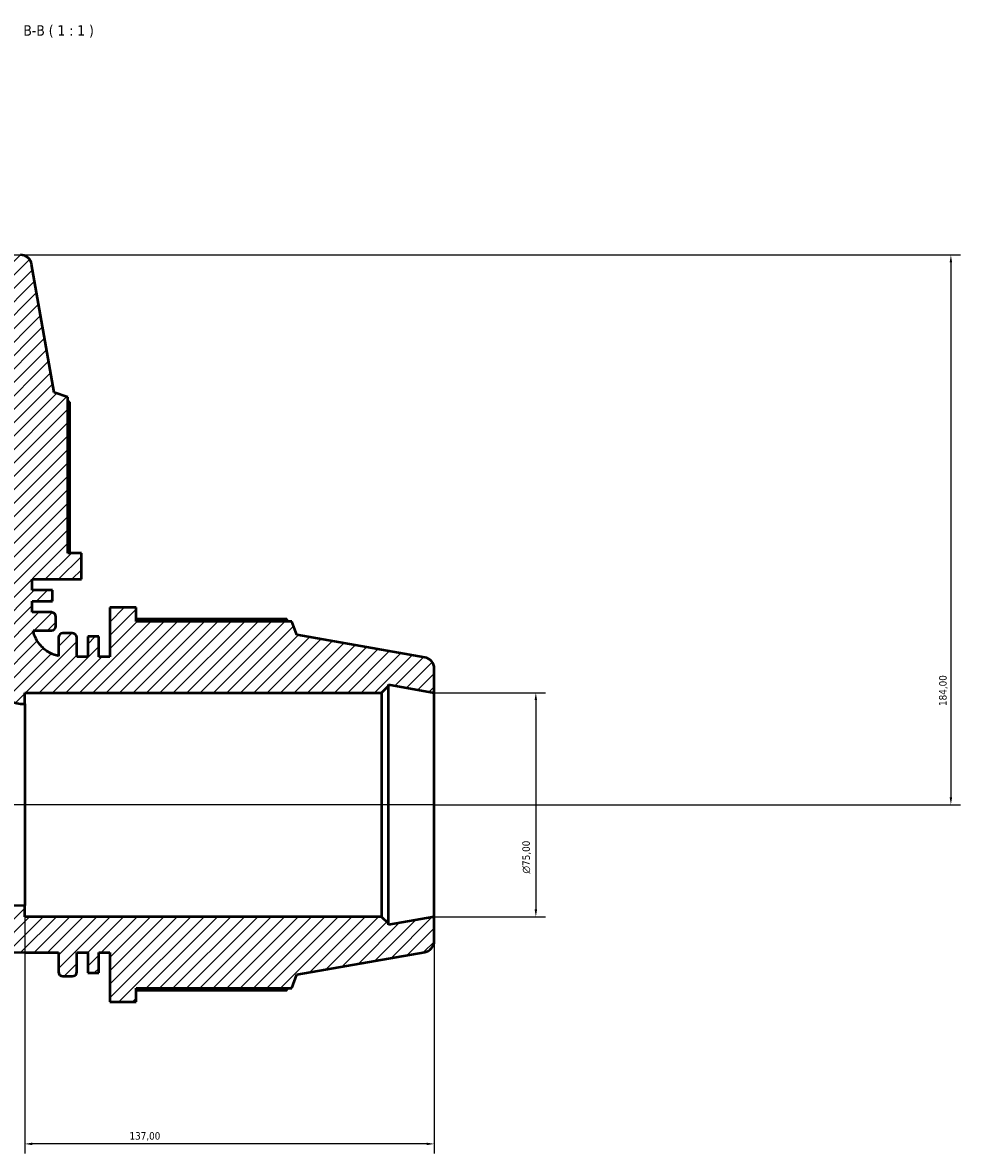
# Model space of a CAD drawing. Header units: millimetres. Extents: x 0 to 1152, y -47 to 1386.
# Tile 8 of 9: x 483 to 796, y 1007 to 1386. Entities that reach past the tile are written whole.
import ezdxf

# ---------------------------------------------------------------- set-up
doc = ezdxf.new("R2010")
doc.units = ezdxf.units.MM
for name, color, linetype, lineweight in [('Dimension (ISO)', 7, 'Continuous', 25), ('Hatch (ISO)', 7, 'Continuous', 18), ('Symbol (ISO)', 7, 'Continuous', 25), ('Visible (ISO)', 7, 'Continuous', 50)]:
    doc.layers.add(name, color=color, linetype=linetype, lineweight=lineweight)
doc.styles.add('Label Text (ISO)', font='tahoma.ttf')
doc.styles.add('Note Text (ISO)', font='tahoma.ttf')
doc.dimstyles.new('Default (ISO)', dxfattribs={"dimtxt": 2.5, "dimasz": 2.5, "dimexe": 3.175, "dimexo": 0, "dimgap": 0.762, "dimtad": 1, "dimrnd": 1e-08, "dimzin": 0, "dimtxsty": 'Note Text (ISO)', "dimcen": 0.09, "dimdle": 10, "dimclrd": 256, "dimclre": 256, "dimclrt": 232, "dimazin": 0, "dimtfac": 1.40208, "dimtmove": 0, "dimatfit": 3, "dimfxl": 1, "dimtolj": 1, "dimtzin": 0, "dimlwd": -1, "dimlwe": -1, "dimarcsym": 0})

# ---------------------------------------------------------------- blocks, each defined once
blk = doc.blocks.new('*D7')
at = {"layer": 'Defpoints', "color": 0, "transparency": 16777216}
for p in [(620.28, 1161.61), (620.28, 1086.61), (654.28, 1086.61)]:
    blk.add_point(p, dxfattribs=at)
at = {"layer": 'Dimension (ISO)', "transparency": 16777216}
for p, q in [((620.28, 1161.61), (657.46, 1161.61)), ((654.28, 1159.11), (654.28, 1089.11)), ((620.28, 1086.61), (657.46, 1086.61))]:
    blk.add_line(p, q, dxfattribs=at)
for points in [[(653.86, 1159.11), (654.7, 1159.11), (654.28, 1161.61)], [(653.86, 1089.11), (654.7, 1089.11), (654.28, 1086.61)]]:
    blk.add_solid(points, dxfattribs=at)
at = {"layer": 'Dimension (ISO)', "color": 232, "true_color": 0xca0064, "transparency": 16777216, "insert": (649.76, 1101.05), "char_height": 2.5, "attachment_point": 1, "rotation": 90, "style": 'Note Text (ISO)'}
blk.add_mtext('\\A1;\\fAIGDT|b0|i0;\\H2.5000;\\ln\\fTahoma|b0|i0;\\H2.5000;75,00', dxfattribs=at)
blk = doc.blocks.new('*D9')
at = {"layer": 'Defpoints', "color": 0, "transparency": 16777216}
for p in [(473.78, 1308.11), (620.28, 1124.11), (793.13, 1124.11)]:
    blk.add_point(p, dxfattribs=at)
at = {"layer": 'Dimension (ISO)', "transparency": 16777216}
for p, q in [((473.78, 1308.11), (796.31, 1308.11)), ((793.13, 1305.61), (793.13, 1126.61)), ((620.28, 1124.11), (796.31, 1124.11))]:
    blk.add_line(p, q, dxfattribs=at)
for points in [[(792.71, 1305.61), (793.55, 1305.61), (793.13, 1308.11)], [(792.71, 1126.61), (793.55, 1126.61), (793.13, 1124.11)]]:
    blk.add_solid(points, dxfattribs=at)
at = {"layer": 'Dimension (ISO)', "color": 232, "true_color": 0xca0064, "transparency": 16777216, "insert": (789.19, 1157.15), "char_height": 2.5, "attachment_point": 1, "rotation": 90, "style": 'Note Text (ISO)'}
blk.add_mtext('\\A1;184,00', dxfattribs=at)
blk = doc.blocks.new('*D10')
at = {"layer": 'Defpoints', "color": 0, "transparency": 16777216}
for p in [(483.28, 1090.36), (620.28, 1086.61), (483.28, 1010.61)]:
    blk.add_point(p, dxfattribs=at)
at = {"layer": 'Dimension (ISO)', "transparency": 16777216}
for p, q in [((483.28, 1090.36), (483.28, 1007.43)), ((620.28, 1086.61), (620.28, 1007.43)), ((617.78, 1010.61), (485.78, 1010.61))]:
    blk.add_line(p, q, dxfattribs=at)
for points in [[(485.78, 1011.02), (485.78, 1010.19), (483.28, 1010.61)], [(617.78, 1011.02), (617.78, 1010.19), (620.28, 1010.61)]]:
    blk.add_solid(points, dxfattribs=at)
at = {"layer": 'Dimension (ISO)', "color": 232, "true_color": 0xca0064, "transparency": 16777216, "insert": (518.33, 1014.54), "char_height": 2.5, "attachment_point": 1, "style": 'Note Text (ISO)'}
blk.add_mtext('\\A1;137,00', dxfattribs=at)
blk = doc.blocks.new('*D12')
at = {"layer": 'Defpoints', "color": 0, "transparency": 16777216}
for p in [(398.78, 1308.11), (257.83, 1124.11), (620.28, 1124.11)]:
    blk.add_point(p, dxfattribs=at)
at = {"layer": 'Dimension (ISO)', "transparency": 16777216}
for p, q in [((398.78, 1308.11), (254.66, 1308.11)), ((257.83, 1305.61), (257.83, 1126.61)), ((620.28, 1124.11), (254.66, 1124.11))]:
    blk.add_line(p, q, dxfattribs=at)
for points in [[(257.42, 1305.61), (258.25, 1305.61), (257.83, 1308.11)], [(257.42, 1126.61), (258.25, 1126.61), (257.83, 1124.11)]]:
    blk.add_solid(points, dxfattribs=at)
at = {"layer": 'Dimension (ISO)', "color": 232, "true_color": 0xca0064, "transparency": 16777216, "insert": (253.89, 1157.15), "char_height": 2.5, "attachment_point": 1, "rotation": 90, "style": 'Note Text (ISO)'}
blk.add_mtext('\\A1;184,00', dxfattribs=at)

msp = doc.modelspace()

# ---------------------------------------------------------------- hatches: boundary and pattern name
at = {"layer": 'Hatch (ISO)'}
h = msp.add_hatch(dxfattribs=at)
h.set_pattern_fill('ANSI31', color=256, scale=25.4, style=0)
h.set_pattern_definition([(45, (0, 0), (-2.245064, 2.245064), [])])
edge = h.paths.add_edge_path()
edge.add_ellipse((616.531, 1078.502), major_axis=(0.651, -3.693), ratio=1, start_angle=0, end_angle=80)
edge.add_line((620.281, 1078.502), (620.281, 1086.605))
edge.add_line((620.281, 1086.605), (604.948, 1083.902))
edge.add_line((604.948, 1083.902), (604.948, 1084.355))
edge.add_line((604.948, 1084.355), (602.698, 1086.605))
edge.add_line((602.698, 1086.605), (483.281, 1086.605))
edge.add_line((483.281, 1086.605), (483.281, 1090.355))
edge.add_ellipse((483.281, 1171.105), major_axis=(0, -80.75), ratio=1, start_angle=270, end_angle=360, ccw=False)
edge.add_line((402.531, 1171.105), (398.781, 1171.105))
edge.add_line((398.781, 1171.105), (398.781, 1290.522))
edge.add_line((398.781, 1290.522), (396.531, 1292.772))
edge.add_line((396.531, 1292.772), (396.078, 1292.772))
edge.add_line((396.078, 1292.772), (398.781, 1308.105))
edge.add_line((398.781, 1308.105), (390.678, 1308.105))
edge.add_ellipse((390.678, 1304.355), major_axis=(0, 3.75), ratio=1, start_angle=0, end_angle=80)
edge.add_line((386.985, 1305.006), (379.42, 1262.105))
edge.add_line((379.42, 1262.105), (374.901, 1260.461))
edge.add_line((374.901, 1260.461), (374.901, 1208.345))
edge.add_line((374.901, 1208.345), (370.281, 1208.345))
edge.add_line((370.281, 1208.345), (370.281, 1199.545))
edge.add_line((370.281, 1199.545), (386.781, 1199.545))
edge.add_line((386.781, 1199.545), (386.781, 1195.865))
edge.add_line((386.781, 1195.865), (380.01, 1195.865))
edge.add_line((380.01, 1195.865), (380.01, 1192.185))
edge.add_line((380.01, 1192.185), (386.781, 1192.185))
edge.add_line((386.781, 1192.185), (386.781, 1188.505))
edge.add_line((386.781, 1188.505), (380.361, 1188.505))
edge.add_ellipse((380.361, 1187.005), major_axis=(0, 1.5), ratio=1, start_angle=0, end_angle=90)
edge.add_line((378.861, 1187.005), (378.861, 1183.872))
edge.add_ellipse((380.361, 1183.872), major_axis=(-1.5, 0), ratio=1, start_angle=0, end_angle=90)
edge.add_line((380.361, 1182.372), (386.781, 1182.372))
edge.add_line((386.781, 1182.372), (386.781, 1171.105))
edge.add_ellipse((483.281, 1171.105), major_axis=(-96.5, 0), ratio=1, start_angle=0, end_angle=90)
edge.add_line((483.281, 1074.605), (494.548, 1074.605))
edge.add_line((494.548, 1074.605), (494.548, 1068.185))
edge.add_ellipse((496.048, 1068.185), major_axis=(-1.5, 0), ratio=1, start_angle=0, end_angle=90)
edge.add_line((496.048, 1066.685), (499.181, 1066.685))
edge.add_ellipse((499.181, 1068.185), major_axis=(0, -1.5), ratio=1, start_angle=0, end_angle=90)
edge.add_line((500.681, 1068.185), (500.681, 1074.605))
edge.add_line((500.681, 1074.605), (504.361, 1074.605))
edge.add_line((504.361, 1074.605), (504.361, 1067.834))
edge.add_line((504.361, 1067.834), (508.041, 1067.834))
edge.add_line((508.041, 1067.834), (508.041, 1074.605))
edge.add_line((508.041, 1074.605), (511.721, 1074.605))
edge.add_line((511.721, 1074.605), (511.721, 1058.105))
edge.add_line((511.721, 1058.105), (520.521, 1058.105))
edge.add_line((520.521, 1058.105), (520.521, 1062.725))
edge.add_line((520.521, 1062.725), (572.636, 1062.725))
edge.add_line((572.636, 1062.725), (574.281, 1067.244))
edge.add_line((574.281, 1067.244), (617.182, 1074.809))
edge = h.paths.add_edge_path()
edge.add_ellipse((616.531, 1169.709), major_axis=(3.75, 0), ratio=1, start_angle=0, end_angle=80)
edge.add_line((617.182, 1173.402), (574.281, 1180.966))
edge.add_line((574.281, 1180.966), (572.636, 1185.485))
edge.add_line((572.636, 1185.485), (520.521, 1185.485))
edge.add_line((520.521, 1185.485), (520.521, 1190.105))
edge.add_line((520.521, 1190.105), (511.721, 1190.105))
edge.add_line((511.721, 1190.105), (511.721, 1173.605))
edge.add_line((511.721, 1173.605), (508.041, 1173.605))
edge.add_line((508.041, 1173.605), (508.041, 1180.377))
edge.add_line((508.041, 1180.377), (504.361, 1180.377))
edge.add_line((504.361, 1180.377), (504.361, 1173.605))
edge.add_line((504.361, 1173.605), (500.681, 1173.605))
edge.add_line((500.681, 1173.605), (500.681, 1180.025))
edge.add_ellipse((499.181, 1180.025), major_axis=(1.5, 0), ratio=1, start_angle=0, end_angle=90)
edge.add_line((499.181, 1181.525), (496.048, 1181.525))
edge.add_ellipse((496.048, 1180.025), major_axis=(0, 1.5), ratio=1, start_angle=0, end_angle=90)
edge.add_line((494.548, 1180.025), (494.548, 1173.883))
edge.add_spline(control_points=[(494.548, 1173.883), (493.889, 1174.032), (493.245, 1174.24), (491.276, 1175.078), (490.053, 1175.91), (487.995, 1177.995), (487.18, 1179.229), (486.385, 1181.165), (486.197, 1181.763), (486.059, 1182.372)], knot_values=[-1.5210734, -1.5210734, -1.5210734, -1.5210734, -1.3184251, -1.3184251, -0.8789501, -0.8789501, -0.439475, -0.439475, -0.251232, -0.251232, -0.251232, -0.251232], degree=3, periodic=0)
edge.add_line((486.059, 1182.372), (492.201, 1182.372))
edge.add_ellipse((492.201, 1183.872), major_axis=(0, -1.5), ratio=1, start_angle=0, end_angle=90)
edge.add_line((493.701, 1183.872), (493.701, 1187.005))
edge.add_ellipse((492.201, 1187.005), major_axis=(1.5, 0), ratio=1, start_angle=0, end_angle=90)
edge.add_line((492.201, 1188.505), (485.781, 1188.505))
edge.add_line((485.781, 1188.505), (485.781, 1192.185))
edge.add_line((485.781, 1192.185), (492.553, 1192.185))
edge.add_line((492.553, 1192.185), (492.553, 1195.865))
edge.add_line((492.553, 1195.865), (485.781, 1195.865))
edge.add_line((485.781, 1195.865), (485.781, 1199.545))
edge.add_line((485.781, 1199.545), (502.281, 1199.545))
edge.add_line((502.281, 1199.545), (502.281, 1208.345))
edge.add_line((502.281, 1208.345), (497.661, 1208.345))
edge.add_line((497.661, 1208.345), (497.661, 1260.461))
edge.add_line((497.661, 1260.461), (493.142, 1262.105))
edge.add_line((493.142, 1262.105), (485.578, 1305.006))
edge.add_ellipse((481.885, 1304.355), major_axis=(3.693, 0.651), ratio=1, start_angle=0, end_angle=80)
edge.add_line((481.885, 1308.105), (473.781, 1308.105))
edge.add_line((473.781, 1308.105), (476.485, 1292.772))
edge.add_line((476.485, 1292.772), (476.031, 1292.772))
edge.add_line((476.031, 1292.772), (473.781, 1290.522))
edge.add_line((473.781, 1290.522), (473.781, 1171.105))
edge.add_line((473.781, 1171.105), (470.031, 1171.105))
edge.add_ellipse((483.281, 1171.105), major_axis=(-13.25, 0), ratio=1, start_angle=0, end_angle=90)
edge.add_line((483.281, 1157.855), (483.281, 1161.605))
edge.add_line((483.281, 1161.605), (602.698, 1161.605))
edge.add_line((602.698, 1161.605), (604.948, 1163.855))
edge.add_line((604.948, 1163.855), (604.948, 1164.309))
edge.add_line((604.948, 1164.309), (620.281, 1161.605))
edge.add_line((620.281, 1161.605), (620.281, 1169.709))

# ---------------------------------------------------------------- linework, layer by layer
at = {"layer": 'Visible (ISO)'}
for p, q in [((493.142, 1262.105), (485.578, 1305.006)), ((497.661, 1260.461), (493.142, 1262.105)), ((497.661, 1208.345), (497.661, 1260.461)), ((498.382, 1208.345), (498.382, 1258.779)), ((502.281, 1208.345), (497.661, 1208.345)), ((502.281, 1199.545), (502.281, 1208.345)), ((485.781, 1195.865), (485.781, 1199.545)), ((485.781, 1199.545), (502.281, 1199.545)), ((492.553, 1195.865), (485.781, 1195.865)), ((492.553, 1192.185), (492.553, 1195.865)), ((485.781, 1188.505), (485.781, 1192.185)), ((485.781, 1192.185), (492.553, 1192.185)), ((492.201, 1188.505), (485.781, 1188.505)), ((520.521, 1190.105), (511.721, 1190.105)), ((511.721, 1190.105), (511.721, 1173.605)), ((520.521, 1185.485), (520.521, 1190.105)), ((493.701, 1183.872), (493.701, 1187.005)), ((570.955, 1186.207), (520.521, 1186.207)), ((572.636, 1185.485), (520.521, 1185.485)), ((574.281, 1180.966), (572.636, 1185.485)), ((486.059, 1182.372), (492.201, 1182.372)), ((499.181, 1181.525), (496.048, 1181.525)), ((617.182, 1173.402), (574.281, 1180.966)), ((494.548, 1180.025), (494.548, 1173.883)), ((500.681, 1173.605), (500.681, 1180.025)), ((508.041, 1180.377), (504.361, 1180.377)), ((504.361, 1180.377), (504.361, 1173.605)), ((508.041, 1173.605), (508.041, 1180.377)), ((504.361, 1173.605), (500.681, 1173.605)), ((511.721, 1173.605), (508.041, 1173.605)), ((620.281, 1161.605), (620.281, 1169.709)), ((602.698, 1161.605), (604.948, 1163.855)), ((604.948, 1163.855), (604.948, 1164.309)), ((604.948, 1164.309), (620.281, 1161.605)), ((604.948, 1084.355), (604.948, 1163.855)), ((483.281, 1157.855), (483.281, 1161.605)), ((483.281, 1161.605), (602.698, 1161.605)), ((602.698, 1161.605), (602.698, 1086.605)), ((620.281, 1086.605), (620.281, 1161.605)), ((483.281, 1157.855), (483.281, 1090.355)), ((483.281, 1086.605), (483.281, 1090.355)), ((602.698, 1086.605), (483.281, 1086.605)), ((604.948, 1084.355), (602.698, 1086.605)), ((620.281, 1086.605), (604.948, 1083.902)), ((620.281, 1078.502), (620.281, 1086.605)), ((604.948, 1083.902), (604.948, 1084.355)), ((574.281, 1067.244), (617.182, 1074.809)), ((483.281, 1074.605), (494.548, 1074.605)), ((494.548, 1074.605), (494.548, 1068.185)), ((500.681, 1068.185), (500.681, 1074.605)), ((500.681, 1074.605), (504.361, 1074.605)), ((504.361, 1074.605), (504.361, 1067.834)), ((508.041, 1067.834), (508.041, 1074.605)), ((508.041, 1074.605), (511.721, 1074.605)), ((511.721, 1074.605), (511.721, 1058.105)), ((504.361, 1067.834), (508.041, 1067.834)), ((572.636, 1062.725), (574.281, 1067.244)), ((496.048, 1066.685), (499.181, 1066.685)), ((520.521, 1058.105), (520.521, 1062.725)), ((520.521, 1062.725), (572.636, 1062.725)), ((520.521, 1062.004), (570.955, 1062.004)), ((511.721, 1058.105), (520.521, 1058.105))]:
    msp.add_line(p, q, dxfattribs=at)
for centre, radius, start, end in [((481.885, 1304.355), 3.75, 10, 90), ((492.201, 1187.005), 1.5, 0, 90), ((492.201, 1183.872), 1.5, 270, 0), ((496.048, 1180.025), 1.5, 90, 180), ((499.181, 1180.025), 1.5, 0, 90), ((616.531, 1169.709), 3.75, 0, 80), ((483.281, 1171.105), 96.5, 180, 270), ((483.281, 1171.105), 80.75, 180, 270), ((483.281, 1171.105), 13.25, 180, 270), ((616.531, 1078.502), 3.75, 280, 0), ((496.048, 1068.185), 1.5, 180, 270), ((499.181, 1068.185), 1.5, 270, 0)]:
    msp.add_arc(centre, radius, start, end, dxfattribs=at)
for points, weights in [([(498.382, 1258.779), (498.019, 1258.992), (497.661, 1259.198)], [1, 1.00067684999, 1.0012058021]), ([(571.374, 1185.485), (571.168, 1185.843), (570.955, 1186.207)], [1.0012058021, 1.00067684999, 1]), ([(570.955, 1062.004), (571.168, 1062.368), (571.374, 1062.725)], [1, 1.00067684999, 1.0012058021])]:
    msp.add_rational_spline(points, weights, degree=2, dxfattribs=at)
msp.add_open_spline([(494.548, 1173.883), (493.889, 1174.032), (493.245, 1174.24), (491.276, 1175.078), (490.053, 1175.91), (487.995, 1177.995), (487.18, 1179.229), (486.385, 1181.165), (486.197, 1181.763), (486.059, 1182.372)], degree=3, knots=[-1.5210734, -1.5210734, -1.5210734, -1.5210734, -1.3184251, -1.3184251, -0.8789501, -0.8789501, -0.439475, -0.439475, -0.251232, -0.251232, -0.251232, -0.251232], dxfattribs=at)

# ---------------------------------------------------------------- texts
at = {"layer": 'Symbol (ISO)', "insert": (482.842, 1380.855), "char_height": 3.5, "attachment_point": 7, "style": 'Label Text (ISO)'}
msp.add_mtext('B-B ( 1 : 1 )', dxfattribs=at)

# ---------------------------------------------------------------- dimensions: what is measured, and where the dimension line sits
at = {"layer": 'Dimension (ISO)'}
for base, p1, p2, angle, picture, middle in [((257.834, 1124.105), (398.781, 1308.105), (620.281, 1124.105), 90, '*D12', (257.834, 1162.105)), ((793.131, 1124.105), (473.781, 1308.105), (620.281, 1124.105), 270, '*D9', (793.131, 1162.105)), ((483.281, 1010.605), (620.281, 1086.605), (483.281, 1090.355), 180, '*D10', (523.281, 1010.605))]:
    dim = msp.add_linear_dim(base=base, p1=p1, p2=p2, angle=angle, dimstyle='Default (ISO)', override={"dimdec": 2, "dimtp": 0, "dimtm": 0, "dimtdec": 2, "dimtofl": 0, "dimatfit": 1}, dxfattribs=at)
    dim.commit()
    dim.dimension.update_dxf_attribs({"geometry": picture, "text_midpoint": middle, "dimtype": 160})
dim = msp.add_linear_dim(base=(654.281, 1086.605), p1=(620.281, 1161.605), p2=(620.281, 1086.605), angle=90, text='\\fAIGDT|b0|i0;\\H2.5000;\\ln\\fTahoma|b0|i0;\\H2.5000;<>', dimstyle='Default (ISO)', override={"dimdec": 2, "dimtp": 0, "dimtm": 0, "dimtdec": 2, "dimtofl": 0, "dimatfit": 1}, dxfattribs=at)
dim.commit()
dim.dimension.update_dxf_attribs({"geometry": '*D7', "text_midpoint": (654.281, 1106.605), "dimtype": 160})

doc.saveas('drawing.dxf')
